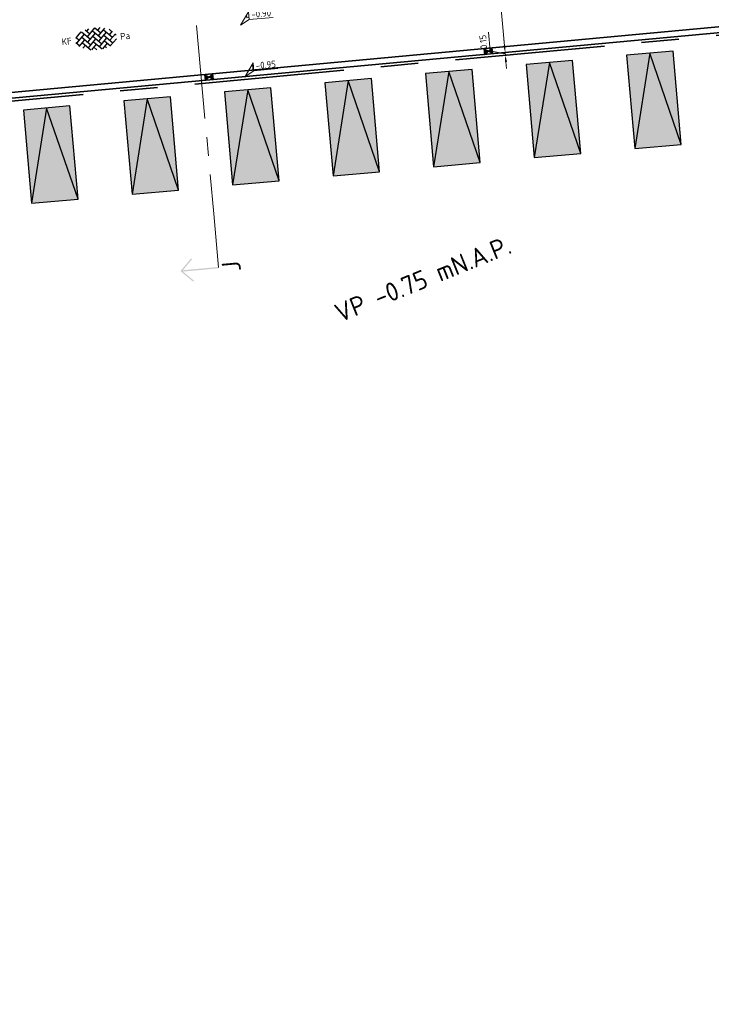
# Model space of a CAD drawing. Header units: metres. Extents: x 126075 to 126745, y 502461 to 502767.
# Tile 76 of 94: x 126620 to 126657, y 502573 to 502625. Entities that reach past the tile are written whole.
import ezdxf
from ezdxf.enums import TextEntityAlignment as Align

# ---------------------------------------------------------------- set-up
doc = ezdxf.new("R2010")
doc.units = ezdxf.units.M
doc.header["$PDSIZE"] = 1
for name, pattern in [('VH-OPSLUITBAND_VARIANT01-SO', [14, 8, -2, 2, -2]), ('ZZ-CENTER-SO', [8, 5, -1, 1, -1]), ('ZZ-HIDDEN-SO', [4, 2, -2])]:
    doc.linetypes.add(name, pattern=pattern)
doc.layers.get('0').update_dxf_attribs({"linetype": 'CONTINUOUS'})
doc.layers.get('DEFPOINTS').update_dxf_attribs({"linetype": 'CONTINUOUS'})
for name, color, linetype, lineweight in [('N-WE-OG-WEG_PARKEERPLAATS-S', 7, 'CONTINUOUS', 25), ('N-WE-RI-HWA_KOLK-S-200', 154, 'CONTINUOUS', 25), ('N-WE-VH-GOOT_BSS_VOORKANT-G', 170, 'CONTINUOUS', 35), ('N-WE-VH-KANTOPSLUITING_OPSLUITBAND_150X250-G', 150, 'VH-OPSLUITBAND_VARIANT01-SO', 35), ('N-WE-VH-KANTOPSLUITING_VOORKANTBAND-G', 50, 'CONTINUOUS', 35), ('N-WE-VH-OPENVERHARDING_BETONSTRAATSTEEN_KEIFORMAAT_KEPERVERBAND-S-200', 252, 'CONTINUOUS', 25), ('N01-WE-OG-WEG_PARKEERPLAATS_INDELING-G', 7, 'CONTINUOUS', 25), ('N01-WE-VH-MATERIAALGRENS-G', 7, 'ZZ-HIDDEN-SO', 35), ('X-XX-AL-HOOGTELABEL-S-200', 7, 'CONTINUOUS', 18), ('X-XX-AL-M', 7, 'CONTINUOUS', 18), ('X-XX-AL-T50', 130, 'CONTINUOUS', 50), ('X-XX-AL-VERWIJZING-S-200', 7, 'CONTINUOUS', 18), ('X-XX-AL-VERWIJZING_DOORSNEDE-G', 7, 'ZZ-CENTER-SO', 18)]:
    doc.layers.add(name, color=color, linetype=linetype, lineweight=lineweight)
doc.styles.add('NLCS-ISO', font='NLCS-ISO.ttf')
doc.styles.add('NLCS-ISO-M200-T18', font='NLCS-ISO.ttf', dxfattribs={"height": 0.36})
doc.styles.add('NLCS-ISO-M200-T50', font='NLCS-ISO.ttf', dxfattribs={"height": 1})
doc.dimstyles.new('NLCS-M200-T18-PIJL_L2_H1', dxfattribs={"dimscale": 0.2, "dimtxt": 2.5, "dimasz": 1.8, "dimexe": 2, "dimexo": 2, "dimgap": 0.7, "dimtad": 1, "dimzin": 0, "dimdsep": 46, "dimtxsty": 'NLCS-ISO-M200-T18', "dimcen": 0, "dimdle": 2, "dimclrd": 256, "dimclre": 256, "dimclrt": 10, "dimadec": 1, "dimazin": 0, "dimtfac": 1, "dimtdec": 3, "dimtofl": 0, "dimtmove": 0, "dimatfit": 3, "dimfxl": 2, "dimfxlon": 1, "dimtfillclr": 256, "dimtolj": 1, "dimtzin": 0, "dimlwd": -1, "dimlwe": -1, "dimarcsym": 0})

# ---------------------------------------------------------------- blocks, each defined once
blk = doc.blocks.new('SOG-WEG_PARKEERPLAATS_PRIVE')
h = blk.add_hatch(color=253)
h.dxf.hatch_style = 1
h.paths.add_polyline_path([(-1.25, -0.001), (1.25, 0), (1.25, 5), (-1.25, 4.999)])
at = {"flags": 128}
blk.add_lwpolyline([(-1.25, -0.001), (1.25, 0), (1.25, 5), (-1.25, 4.999)], close=True, dxfattribs=at)
blk.add_lwpolyline([(-1.25, 4.999), (0, 0), (1.25, 5)], dxfattribs=at)
blk = doc.blocks.new('SVH-BSS_KEIFORMAAT_KEPER-SO')
for p, q in [((-2.23, 0.74), (0.01, 2.97)), ((-2.23, 2.23), (-1.61, 2.85)), ((-0.01, 2.97), (1.48, 1.48)), ((0.74, 2.23), (1.39, 2.88)), ((-5.3, 0.84), (-4.45, 0)), ((-5.2, 0.74), (-3.76, 2.18)), ((-5.2, -0.74), (-2.97, 1.48)), ((-4.61, 1.64), (-4.45, 1.48)), ((-4.61, -1.64), (-2.97, 0)), ((-3.71, 0.74), (-1.48, -1.48)), ((-3.7, 2.21), (-1.48, 0)), ((-2.62, 2.62), (-1.48, 1.48)), ((-2.23, -0.74), (0, 1.48)), ((-2.23, -2.23), (0, 0)), ((-0.74, 2.23), (1.48, 0)), ((-0.74, 0.74), (1.48, -1.48)), ((0.74, 0.74), (2.62, 2.62)), ((0.74, -0.74), (2.97, 1.48)), ((0.74, -2.23), (2.97, 0)), ((2.23, 2.23), (4.45, 0)), ((2.23, 0.74), (4.45, -1.48)), ((3.71, 0.74), (4.61, 1.64)), ((3.71, -0.74), (5.3, 0.84)), ((3.76, 2.18), (4.45, 1.48)), ((3.76, 2.18), (4.45, 1.48)), ((5.2, 0.74), (5.45, 0.49)), ((-5.45, -0.49), (-4.45, -1.48)), ((-3.71, -0.74), (-1.61, -2.85)), ((-3.7, -2.21), (-2.97, -1.48)), ((-1.39, -2.88), (0, -1.48)), ((-0.74, -0.74), (1.39, -2.88)), ((-0.74, -2.23), (0.01, -2.97)), ((1.61, -2.85), (2.97, -1.48)), ((2.23, -0.74), (3.7, -2.21)), ((2.23, -2.23), (2.62, -2.62)), ((3.76, -2.18), (5.45, -0.49)), ((5.2, -0.74), (5.3, -0.84)), ((-0.01, -2.97), (0, -2.97))]:
    blk.add_line(p, q)
at = {"style": 'NLCS-ISO'}
blk.add_attdef('FORMAAT', text='', height=1.8, dxfattribs=at).set_placement((-6.53, 0), align=Align.MIDDLE_RIGHT)
blk.add_attdef('KLEUR', text='', height=1.8, dxfattribs=at).set_placement((6.53, 0), align=Align.MIDDLE_LEFT)
at = {"style": 'NLCS-ISO', "flags": 1}
blk.add_attdef('FUNCTIE', text='', height=1.8, dxfattribs=at).set_placement((0, -3.98), align=Align.TOP_CENTER)
blk = doc.blocks.new('reservering 2')
at = {"layer": 'N01-WE-VH-MATERIAALGRENS-G'}
for p, q in [((1.782, 4.884), (0.417, 0.345)), ((1.796, 4.41), (0.561, 0.301)), ((27.752, -7.877), (29.117, -3.338)), ((27.609, -7.834), (28.844, -3.725))]:
    blk.add_line(p, q, dxfattribs=at)
for points in [[(29.117, -3.338), (1.782, 4.884)], [(2.133, 4.619), (0.773, 0.096)], [(28.643, -3.352), (2.17, 4.61)], [(4.547, 3.896), (3.186, -0.629)], [(6.96, 3.17), (5.6, -1.355)], [(9.373, 2.444), (8.013, -2.081)], [(11.787, 1.718), (10.426, -2.806)], [(14.2, 0.993), (12.839, -3.532)], [(0, 0), (27.91, -8.394)], [(0.502, 0.178), (27.59, -7.969)], [(16.613, 0.267), (15.252, -4.258)], [(19.026, -0.459), (17.666, -4.984)], [(21.44, -1.185), (20.079, -5.709)], [(23.852, -1.912), (22.492, -6.435)], [(26.266, -2.637), (24.905, -7.162)], [(28.678, -3.365), (27.318, -7.887)]]:
    blk.add_lwpolyline(points, dxfattribs=at)
for centre, radius, start, end in [((2.083, 4.323), 0.3, 73.2626, 163.2626), ((0.13, 0.431), 0.45, 253.2626, 343.2626), ((28.557, -3.639), 0.3, 343.2626, 73.2626), ((28.04, -7.963), 0.45, 163.2626, 253.2626)]:
    blk.add_arc(centre, radius, start, end, dxfattribs=at)
blk = doc.blocks.new('*D200')
at = {"layer": 'DEFPOINTS', "color": 0, "transparency": 16777216}
for p in [(126645.704, 502628.945), (126646.105, 502628.982), (126646.613, 502623.506)]:
    blk.add_point(p, dxfattribs=at)
at = {"layer": 'X-XX-AL-M', "transparency": 16777216}
for p, q in [((126645.706, 502628.945), (126645.306, 502628.908)), ((126646.179, 502623.827), (126645.738, 502628.587)), ((126646.215, 502623.469), (126645.814, 502623.432))]:
    blk.add_line(p, q, dxfattribs=at)
for points in [[(126645.678, 502628.581), (126645.797, 502628.592), (126645.704, 502628.945)], [(126646.12, 502623.822), (126646.239, 502623.833), (126646.213, 502623.469)]]:
    blk.add_solid(points, dxfattribs=at)
at = {"layer": 'X-XX-AL-M', "color": 10, "transparency": 16777216, "insert": (126645.64, 502626.177), "char_height": 0.36, "attachment_point": 5, "rotation": 95.3017, "style": 'NLCS-ISO-M200-T18'}
blk.add_mtext('\\A1;5.50', dxfattribs=at)
blk = doc.blocks.new('*D202')
at = {"layer": 'DEFPOINTS', "color": 0, "transparency": 16777216}
for p in [(126646.213, 502623.469), (126646.248, 502623.472), (126646.627, 502623.356)]:
    blk.add_point(p, dxfattribs=at)
at = {"layer": 'X-XX-AL-M', "transparency": 16777216}
for p, q in [((126645.411, 502623.557), (126645.319, 502624.553)), ((126646.179, 502623.827), (126646.146, 502624.186)), ((126646.219, 502623.394), (126645.411, 502623.557)), ((126646.213, 502623.469), (126645.814, 502623.432)), ((126646.226, 502623.319), (126646.213, 502623.469)), ((126646.228, 502623.319), (126645.828, 502623.282)), ((126646.26, 502622.961), (126646.293, 502622.602))]:
    blk.add_line(p, q, dxfattribs=at)
for points in [[(126646.12, 502623.822), (126646.239, 502623.833), (126646.213, 502623.469)], [(126646.2, 502622.955), (126646.319, 502622.966), (126646.226, 502623.319)]]:
    blk.add_solid(points, dxfattribs=at)
at = {"layer": 'X-XX-AL-M', "color": 10, "transparency": 16777216, "insert": (126645.046, 502624.025), "char_height": 0.36, "attachment_point": 5, "rotation": 95.3017, "style": 'NLCS-ISO-M200-T18'}
blk.add_mtext('\\A1;0.15', dxfattribs=at)
blk = doc.blocks.new('SRI-KOLK_STRAAT-SO')
h = blk.add_hatch(color=256)
h.dxf.hatch_style = 1
h.paths.add_polyline_path([(-1.125, 1.5), (-1.125, 0), (0, 0.75)])
h.paths.add_polyline_path([(1.125, 1.5), (0, 0.75), (1.125, 0)])
for p, q in [((-1.125, 0), (1.125, 1.5)), ((1.125, 0), (-1.125, 1.5))]:
    blk.add_line(p, q)
blk.add_lwpolyline([(-1.125, 0), (1.125, 0), (1.125, 1.5), (-1.125, 1.5)], close=True)
blk = doc.blocks.new('SAL-VERWIJZING_AANZICHT_BOVEN-SO')
h = blk.add_hatch(color=256)
h.dxf.hatch_style = 1
h.paths.add_polyline_path([(0, 10.25), (-3.12, 7.12), (-2.88, 6.88), (-0.18, 9.58), (-0.18, 0), (0.17, 0), (0.17, 9.58), (2.88, 6.88), (3.12, 7.12)])
at = {"lineweight": 50, "style": 'NLCS-ISO'}
blk.add_attdef('...', text='', height=5, dxfattribs=at).set_placement((-0.02, -0.9), align=Align.TOP_CENTER)
blk = doc.blocks.new('SZZ-HOOGTELABEL_02-SO')
h = blk.add_hatch()
h.set_pattern_fill('ANGLE', color=256)
h.set_pattern_definition([(0, (0, 0), (0, 6.985), [5.08, -1.905]), (90, (0, 0), (-6.985, 4e-16), [5.08, -1.905])])
h.paths.add_polyline_path([(2.46, 3.44), (0, 0), (2.46, 1.31)])
for p, q in [((2.46, 3.44), (0, 0)), ((2.46, 1.31), (2.46, 3.44)), ((0, 0), (2.46, 1.31)), ((8.84, 1.31), (2.46, 1.31))]:
    blk.add_line(p, q)
at = {"style": 'NLCS-ISO'}
blk.add_attdef('...', text='', height=1.8, dxfattribs=at).set_placement((5.77, 2.62), align=Align.MIDDLE)

msp = doc.modelspace()

# ---------------------------------------------------------------- linework, layer by layer
at = {"layer": 'N-WE-VH-GOOT_BSS_VOORKANT-G', "flags": 128}
msp.add_lwpolyline([(126610.559, 502620.476), (126661.452, 502625.201)], dxfattribs=at)
at = {"layer": 'N-WE-VH-KANTOPSLUITING_OPSLUITBAND_150X250-G'}
msp.add_lwpolyline([(126669.651, 502621.624, 0.414425), (126665.461, 502625.104), (126610.444, 502619.999), (126609.917, 502625.775), (126665.413, 502630.925, 0.414002), (126668.891, 502635.111)], format="xyb", dxfattribs=at)
at = {"layer": 'N-WE-VH-KANTOPSLUITING_VOORKANTBAND-G', "flags": 128}
msp.add_lwpolyline([(126674.319, 502572.558), (126671.871, 502599.148, 0.414214), (126671.382, 502599.554), (126667.423, 502599.19, -0.414214), (126667.097, 502599.461), (126665.256, 502619.462, -0.414214), (126665.527, 502619.788), (126669.435, 502620.148, 0.414214), (126669.887, 502620.691), (126669.8, 502621.637, 0.414425), (126665.448, 502625.254), (126610.579, 502620.162), (126610.08, 502625.639), (126665.427, 502630.775, 0.414002), (126669.04, 502635.125), (126666.251, 502665.417, 0.414214), (126665.707, 502665.869), (126661.799, 502665.509, -0.414214), (126661.473, 502665.78), (126660.093, 502680.762, -0.414214), (126660.365, 502681.088), (126664.273, 502681.448, 0.414214), (126664.725, 502681.992), (126664.448, 502684.999)], format="xyb", dxfattribs=at)
at = {"layer": 'X-XX-AL-VERWIJZING_DOORSNEDE-G', "flags": 128}
msp.add_lwpolyline([(126630.89, 502611.958), (126630.626, 502614.837), (126628.603, 502636.926), (126628.347, 502639.711)], dxfattribs=at)

# ---------------------------------------------------------------- block references
at = {"layer": 'N-WE-OG-WEG_PARKEERPLAATS-S', "rotation": 184.9786708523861}
for p in [(126653.957, 502623.422), (126648.58, 502622.934), (126643.202, 502622.445), (126637.824, 502621.957), (126632.446, 502621.469), (126627.068, 502620.981), (126621.69, 502620.493)]:
    msp.add_blockref('SOG-WEG_PARKEERPLAATS_PRIVE', p, dxfattribs=at)
at = {"layer": 'N-WE-RI-HWA_KOLK-S-200', "xscale": 0.2, "yscale": 0.2, "zscale": 0.2, "rotation": 5.499890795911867}
for p in [(126645.326, 502623.386), (126630.39, 502622)]:
    msp.add_blockref('SRI-KOLK_STRAAT-SO', p, dxfattribs=at)
at = {"layer": 'N-WE-VH-OPENVERHARDING_BETONSTRAATSTEEN_KEIFORMAAT_KEPERVERBAND-S-200', "xscale": 0.2, "yscale": 0.2, "zscale": 0.2, "rotation": 5.301670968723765}
msp.add_blockref('SVH-BSS_KEIFORMAAT_KEPER-SO', (126624.326, 502624.199), dxfattribs=at).add_auto_attribs({'FORMAAT': 'KF', 'KLEUR': 'Pa'})
at = {"layer": 'N01-WE-OG-WEG_PARKEERPLAATS_INDELING-G', "rotation": 22.04078480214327}
msp.add_blockref('reservering 2', (126610.577, 502625.685), dxfattribs=at)
at = {"layer": 'X-XX-AL-HOOGTELABEL-S-200'}
for p, xscale, yscale, zscale, rotation, values in [((126632.063, 502624.917), 0.2, 0.2, 0.2, 5.132667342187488, {'...': '-0.90'}), ((126632.314, 502622.179), 0.2000000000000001, 0.2000000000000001, 0.2000000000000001, 5.231825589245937, {'...': '-0.95'})]:
    msp.add_blockref('SZZ-HOOGTELABEL_02-SO', p, dxfattribs=dict(at, xscale=xscale, yscale=yscale, zscale=zscale, rotation=rotation)).add_auto_attribs(values)
at = {"layer": 'X-XX-AL-VERWIJZING-S-200', "xscale": 0.2, "yscale": 0.2, "zscale": 0.2, "rotation": 95.2339248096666}
msp.add_blockref('SAL-VERWIJZING_AANZICHT_BOVEN-SO', (126630.89, 502611.958), dxfattribs=at).add_auto_attribs({'...': 'J'})

# ---------------------------------------------------------------- texts
at = {"layer": 'X-XX-AL-T50', "insert": (126636.987, 502609.93), "char_height": 1, "attachment_point": 1, "rotation": 22.0408, "style": 'NLCS-ISO-M200-T50'}
msp.add_mtext_dynamic_manual_height_columns('VP -0.75 mN.A.P.', width=11.8848, gutter_width=5, heights=[0], dxfattribs=at)

# ---------------------------------------------------------------- dimensions: what is measured, and where the dimension line sits
at = {"layer": 'X-XX-AL-M'}
dim = msp.add_aligned_dim(p1=(126646.613, 502623.506), p2=(126646.105, 502628.982), distance=0.402, dimstyle='NLCS-M200-T18-PIJL_L2_H1', dxfattribs=at)
dim.commit()
dim.dimension.update_dxf_attribs({"geometry": '*D200', "text_midpoint": (126645.64, 502626.177)})
dim = msp.add_linear_dim(base=(126646.213, 502623.469), p1=(126646.627, 502623.356), p2=(126646.248, 502623.472), angle=275.3017, dimstyle='NLCS-M200-T18-PIJL_L2_H1', override={"dimtmove": 1}, dxfattribs=at)
dim.commit()
dim.dimension.update_dxf_attribs({"geometry": '*D202', "text_midpoint": (126645.079, 502623.667)})

doc.saveas('drawing.dxf')
